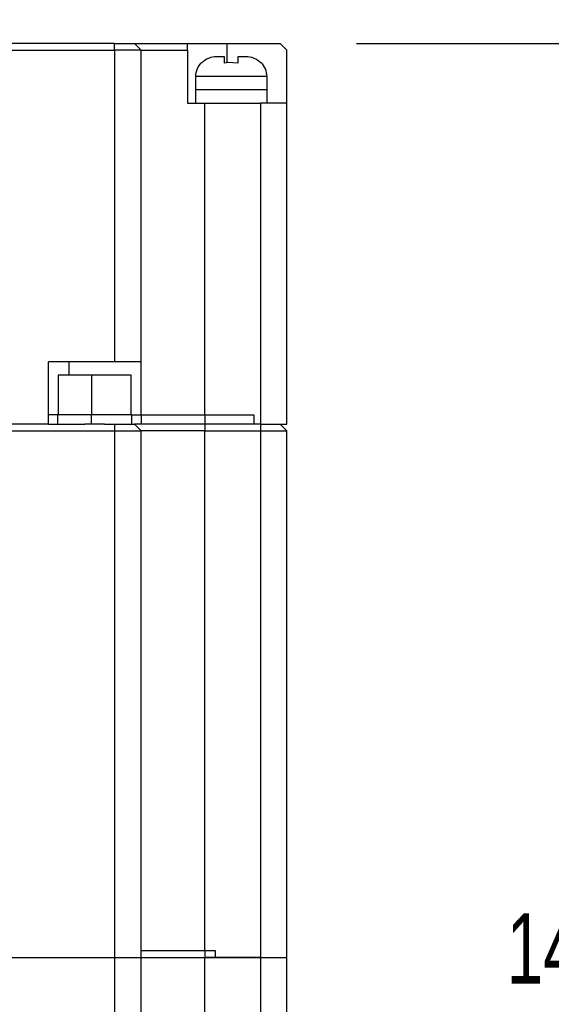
# Model space of a CAD drawing. Header units: millimetres. Extents: x 0 to 699, y 0 to 540.
# Tile 7 of 16: x 209 to 249, y 400 to 474. Entities that reach past the tile are written whole.
import ezdxf

# ---------------------------------------------------------------- set-up
doc = ezdxf.new("R2010")
doc.units = ezdxf.units.MM
doc.header["$LTSCALE"] = 2.5
doc.layers.add('DIMENSIONS', color=140, linetype='Continuous', lineweight=25)
doc.styles.add('SLDTEXTSTYLE0', font='TXT', dxfattribs={"width": 0.7})
doc.dimstyles.new('SLDDIMSTYLE3', dxfattribs={"dimtxt": 5.39502, "dimasz": 8.255, "dimexe": 0, "dimexo": 0.0625, "dimgap": 1.348755, "dimtad": 0, "dimtih": 1, "dimtoh": 1, "dimrnd": 1e-09, "dimzin": 4, "dimdsep": 46, "dimtxsty": 'SLDTEXTSTYLE0', "dimsah": 1, "dimcen": 0.09, "dimadec": 0, "dimazin": 1, "dimtfac": 1, "dimtofl": 0, "dimtmove": 0, "dimatfit": 3, "dimfxl": 0, "dimfrac": 2, "dimtolj": 1, "dimtzin": 12, "dimarcsym": 0})
doc.dimstyles.new('SLDDIMSTYLE8', dxfattribs={"dimtxt": 5.39502, "dimasz": 8.255, "dimexe": 0, "dimexo": 0.0625, "dimgap": 1.348755, "dimtad": 0, "dimtih": 1, "dimtoh": 1, "dimrnd": 1e-09, "dimzin": 4, "dimdsep": 46, "dimtxsty": 'SLDTEXTSTYLE0', "dimsah": 1, "dimcen": 0.09, "dimadec": 0, "dimazin": 1, "dimtol": 1, "dimtp": 0.5, "dimtm": 0.5, "dimtfac": 1, "dimtofl": 0, "dimtmove": 0, "dimatfit": 3, "dimfxl": 0, "dimfrac": 2, "dimtolj": 1, "dimarcsym": 0})

# ---------------------------------------------------------------- blocks, each defined once
blk = doc.blocks.new('_D_16')
at = {"layer": 'DIMENSIONS'}
for p, q in [((234.712, 472.481), (277.4, 472.481)), ((269.462, 472.481), (269.462, 408.663)), ((250.544, 398.881), (248.733, 398.881)), ((248.733, 398.881), (248.733, 390.307)), ((288.38, 398.881), (290.191, 398.881)), ((290.191, 398.881), (290.191, 390.307)), ((248.733, 390.307), (250.544, 390.307)), ((290.191, 390.307), (288.38, 390.307)), ((269.462, 325.281), (269.462, 389.099)), ((210.712, 325.281), (277.4, 325.281))]:
    blk.add_line(p, q, dxfattribs=at)
for points in [[(269.462, 472.481), (268.192, 464.226), (270.732, 464.226)], [(269.462, 325.281), (270.732, 333.536), (268.192, 333.536)]]:
    blk.add_solid(points, dxfattribs=at)
at = {"layer": 'DIMENSIONS', "char_height": 5.2917, "attachment_point": 1, "style": 'SLDTEXTSTYLE0'}
for s, insert in [('147.20', (246.056, 406.91)), ('±0.50', (271.064, 406.91)), ('5.80', (250.544, 397.128)), ('±0.02', (266.576, 397.128))]:
    blk.add_mtext(s, dxfattribs=dict(at, insert=insert))
blk = doc.blocks.new('_D_17')
at = {"layer": 'DIMENSIONS'}
for p, q in [((167.462, 477.731), (167.462, 498.982)), ((229.462, 477.731), (229.462, 498.982)), ((167.462, 491.045), (183.135, 491.045)), ((190.446, 491.045), (188.635, 491.045)), ((188.635, 491.045), (188.635, 482.47)), ((206.478, 491.045), (208.29, 491.045)), ((208.29, 491.045), (208.29, 482.47)), ((229.462, 491.045), (213.789, 491.045)), ((188.635, 482.47), (190.446, 482.47)), ((208.29, 482.47), (206.478, 482.47))]:
    blk.add_line(p, q, dxfattribs=at)
for points in [[(167.462, 491.045), (175.717, 489.775), (175.717, 492.315)], [(229.462, 491.045), (221.207, 492.315), (221.207, 489.775)]]:
    blk.add_solid(points, dxfattribs=at)
at = {"layer": 'DIMENSIONS', "char_height": 5.2917, "attachment_point": 1, "style": 'SLDTEXTSTYLE0'}
for s, insert in [('62.00', (188.202, 499.074)), ('2.44', (190.446, 489.292))]:
    blk.add_mtext(s, dxfattribs=dict(at, insert=insert))

msp = doc.modelspace()

# ---------------------------------------------------------------- linework, layer by layer
for p, q in [((216.4621, 472.4812), (180.4621, 472.4812)), ((216.4621, 471.9812), (216.4621, 472.4812)), ((216.4621, 472.4812), (217.9621, 472.4812)), ((217.9621, 472.4812), (218.4621, 471.9812)), ((217.9621, 472.4812), (221.9621, 472.4812)), ((221.9621, 471.9812), (221.9621, 472.4812)), ((221.9621, 472.4812), (224.9621, 472.4812)), ((224.9621, 472.4812), (228.9621, 472.4812)), ((224.9621, 471.0306), (224.9621, 472.4812)), ((228.9621, 472.4812), (229.4621, 471.9812)), ((180.7709, 471.9812), (216.4621, 471.9812)), ((216.4621, 471.9812), (216.4621, 448.4812)), ((218.4621, 471.9812), (216.4621, 471.9812)), ((218.4621, 448.4812), (218.4621, 471.9812)), ((218.4621, 471.9812), (221.9621, 471.9812)), ((221.9621, 471.9812), (221.9621, 467.9812)), ((224.7621, 471.4812), (224.1713, 471.4812)), ((224.7621, 470.9958), (224.7621, 471.4812)), ((225.7621, 471.4812), (225.7621, 470.9958)), ((226.353, 471.4812), (225.7621, 471.4812)), ((229.4621, 467.9812), (229.4621, 471.9812)), ((223.0121, 470.9958), (223.0121, 471.0525)), ((227.5121, 471.0525), (227.5121, 470.9958)), ((227.9621, 469.9812), (222.5621, 469.9812)), ((222.5621, 469.9812), (222.5621, 468.9812)), ((227.9621, 468.9812), (227.9621, 469.9812)), ((227.9621, 468.9812), (222.5621, 468.9812)), ((222.5621, 468.9812), (222.5621, 467.9812)), ((227.9621, 467.9812), (227.9621, 468.9812)), ((221.9621, 467.9812), (223.2621, 467.9812)), ((223.2621, 444.4812), (223.2621, 467.9812)), ((223.2621, 467.9812), (227.4621, 467.9812)), ((227.4621, 467.9812), (227.4621, 443.7812)), ((229.4621, 467.9812), (227.4621, 467.9812)), ((229.4621, 444.4812), (229.4621, 467.9812)), ((216.4621, 448.4812), (211.4621, 448.4812)), ((211.4621, 443.7812), (211.4621, 448.4812)), ((213.0223, 447.4812), (213.0223, 448.4812)), ((218.4621, 448.4812), (216.4621, 448.4812)), ((218.4715, 448.4812), (218.4621, 448.4812)), ((218.4715, 444.4812), (218.4715, 448.4812)), ((212.2121, 447.4812), (212.2121, 444.4812)), ((214.728, 447.4812), (212.2121, 447.4812)), ((217.7121, 447.4812), (214.728, 447.4812)), ((214.728, 447.4812), (214.728, 444.4812)), ((217.7121, 444.4812), (217.7121, 447.4812)), ((212.1622, 444.4812), (211.4621, 444.4812)), ((212.1621, 444.4812), (212.1621, 443.7812)), ((214.7238, 444.4812), (212.1621, 444.4812)), ((214.7238, 443.7812), (214.7238, 444.4812)), ((217.7621, 444.4812), (214.7238, 444.4812)), ((217.7621, 443.7812), (217.7621, 444.4812)), ((217.7621, 444.4812), (218.4715, 444.4812)), ((218.4715, 444.4812), (218.4715, 443.7812)), ((218.4715, 444.4812), (223.2621, 444.4812)), ((223.2621, 444.4812), (223.2621, 443.7812)), ((223.2621, 444.4812), (226.9621, 444.4812)), ((226.9621, 444.4812), (226.9621, 443.7812)), ((229.4621, 443.7812), (229.4621, 444.4812)), ((180.4621, 443.2812), (216.4621, 443.2812)), ((211.4621, 443.7812), (208.4621, 443.7812)), ((211.4621, 443.7812), (214.2205, 443.7812)), ((214.7238, 443.7812), (214.2205, 443.7812)), ((215.7037, 443.7812), (214.7238, 443.7812)), ((215.7037, 443.7812), (216.4621, 443.7812)), ((216.4621, 443.7812), (216.4621, 443.2812)), ((216.4621, 443.7812), (217.9621, 443.7812)), ((216.4621, 443.2812), (216.4621, 403.5812)), ((216.4621, 443.2812), (218.4621, 443.2812)), ((217.9621, 443.7812), (218.4621, 443.2812)), ((217.9621, 443.7812), (217.9706, 443.7812)), ((218.4715, 443.7812), (217.9706, 443.7812)), ((218.4621, 403.5812), (218.4621, 443.2812)), ((223.2621, 443.2812), (218.4621, 443.2812)), ((223.2621, 443.7812), (218.4715, 443.7812)), ((226.9621, 443.7812), (223.2621, 443.7812)), ((223.2621, 443.7812), (223.2621, 443.2812)), ((223.2621, 404.0812), (223.2621, 443.2812)), ((223.2621, 443.2812), (227.4621, 443.2812)), ((227.4621, 443.7812), (226.9621, 443.7812)), ((227.4621, 443.7812), (227.4621, 443.2812)), ((227.4621, 443.7812), (229.4621, 443.7812)), ((227.4621, 443.2812), (229.4621, 443.2812)), ((227.4621, 443.2812), (227.4621, 403.5812)), ((228.9621, 443.7812), (229.4621, 443.2812)), ((229.4621, 403.5812), (229.4621, 443.2812)), ((223.2621, 404.0812), (218.4621, 404.0812)), ((224.0795, 404.0812), (223.2621, 404.0812)), ((223.2621, 404.0812), (223.2621, 403.5812)), ((224.0795, 403.5812), (224.0795, 404.0812)), ((180.4621, 403.5812), (216.4621, 403.5812)), ((208.2217, 403.5812), (216.4621, 403.5812)), ((216.4621, 403.5812), (216.4621, 399.2812)), ((216.4621, 403.5812), (218.4621, 403.5812)), ((218.4621, 399.2812), (218.4621, 403.5812)), ((218.4621, 403.5812), (223.2621, 403.5812)), ((223.2621, 399.2812), (223.2621, 403.5812)), ((223.2621, 403.5812), (227.4621, 403.5812)), ((224.0795, 403.5812), (223.2621, 403.5812)), ((227.4621, 403.5812), (224.0795, 403.5812)), ((227.4621, 403.5812), (227.4621, 399.2812)), ((227.4621, 403.5812), (229.4621, 403.5812)), ((229.4621, 399.2812), (229.4621, 403.5812))]:
    msp.add_line(p, q)
at = {"flags": 128}
msp.add_lwpolyline([(225.7621, 470.9958), (225.0013, 471.0375), (224.7621, 470.9958)], dxfattribs=at)
for centre, radius, start, end in [((224.1511, 469.9028), 1.5786, 89.269679, 136.182294), ((226.3717, 469.8994), 1.582, 43.871279, 90.676748), ((224.0621, 469.9812), 1.5, 134.427004, 180), ((226.4621, 469.9812), 1.5, 0, 45.572996)]:
    msp.add_arc(centre, radius, start, end)

# ---------------------------------------------------------------- dimensions: what is measured, and where the dimension line sits
at = {"layer": 'DIMENSIONS'}
dim = msp.add_linear_dim(base=(229.4621, 491.0447), p1=(167.4621, 471.9812), p2=(229.4621, 471.9812), dimstyle='SLDDIMSTYLE3', dxfattribs=at)
dim.commit()
dim.dimension.update_dxf_attribs({"geometry": '_D_17', "text_midpoint": (198.4621, 491.0447), "dimtype": 160})
dim = msp.add_linear_dim(base=(269.4621, 472.4812), p1=(204.9621, 325.2812), p2=(228.9621, 472.4812), angle=90, dimstyle='SLDDIMSTYLE8', dxfattribs=at)
dim.commit()
dim.dimension.update_dxf_attribs({"geometry": '_D_16', "text_midpoint": (269.4621, 398.8812), "dimtype": 160})

doc.saveas('drawing.dxf')
